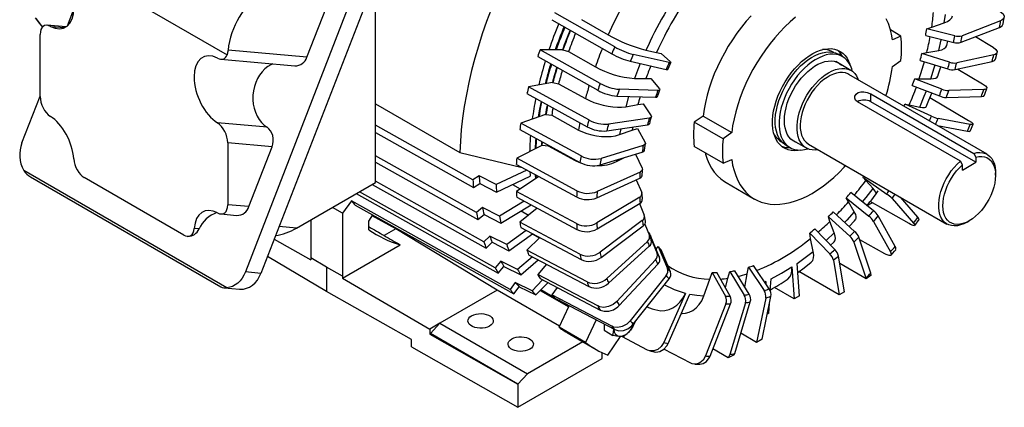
# Model space of a CAD drawing. Header units: inches. Extents: x 0 to 99, y 0 to 76.5.
# Tile 13 of 16: x 58.3 to 84.3, y 47.3 to 57.6. Entities that reach past the tile are written whole.
import ezdxf

# ---------------------------------------------------------------- set-up
doc = ezdxf.new("R2010")
doc.units = ezdxf.units.IN
doc.header["$LTSCALE"] = 9
doc.header["$MEASUREMENT"] = 0

msp = doc.modelspace()

# ---------------------------------------------------------------- linework, layer by layer
for p, q in [((58.8731, 59.4783), (63.7914, 56.639)), ((67.5471, 59.3337), (64.276, 50.9029)), ((67.9569, 59.2971), (64.6858, 50.8663)), ((67.7153, 53.2676), (67.7153, 58.3989)), ((65.8974, 56.5749), (66.5103, 58.1545)), ((59.5732, 57.4003), (59.7447, 57.8423)), ((74.0306, 56.8453), (72.4482, 57.7424)), ((72.37, 57.5643), (73.9524, 56.6672)), ((73.1494, 57.566), (73.8569, 57.165)), ((82.4034, 57.369), (82.735, 57.4833)), ((82.735, 57.4833), (82.7626, 57.699)), ((84.2208, 57.536), (83.2033, 57.1414)), ((84.2915, 57.4565), (84.319, 57.6313)), ((59.5347, 57.372), (59.0373, 57.4165)), ((59.1245, 57.3885), (59.5034, 57.3547)), ((81.5905, 57.1315), (81.3101, 57.2934)), ((82.2696, 57.3193), (82.4034, 57.369)), ((83.0096, 57.1387), (82.2696, 57.3193)), ((83.1758, 56.9679), (84.1933, 57.3626)), ((58.8546, 55.5389), (58.8546, 57.1733)), ((81.5905, 57.1315), (81.3622, 57.0319)), ((82.2421, 57.1459), (82.9821, 56.9652)), ((82.7982, 56.88), (82.8269, 57.0031)), ((83.5595, 57.1168), (84.0257, 56.8356)), ((65.8974, 56.5749), (63.8162, 56.761)), ((73.6438, 55.8818), (72.0578, 56.7697)), ((72.651, 56.7691), (72.0578, 56.7697)), ((72.651, 56.7691), (72.6634, 56.7691)), ((72.6634, 56.7691), (72.8092, 56.7208)), ((72.8092, 56.7208), (73.5182, 56.3239)), ((74.8545, 56.7593), (75.1343, 56.7012)), ((75.1343, 56.7012), (75.2544, 56.6748)), ((82.1432, 56.6681), (82.2721, 56.6943)), ((82.2721, 56.6943), (82.5919, 56.7517)), ((63.6272, 56.5184), (65.5839, 56.3435)), ((71.9955, 56.59), (73.5815, 55.7021)), ((74.4408, 56.4666), (75.3877, 56.2524)), ((75.4659, 56.4305), (74.519, 56.6447)), ((75.2544, 56.6748), (75.5012, 56.4489)), ((80.2696, 56.2233), (79.8661, 56.4562)), ((80.0458, 56.5911), (79.9437, 56.65)), ((81.3622, 56.3246), (81.5905, 56.4886)), ((82.0978, 56.49), (82.8283, 56.2636)), ((82.8736, 56.4417), (82.1432, 56.6681)), ((83.0176, 56.245), (83.9973, 56.4573)), ((84.0427, 56.6355), (83.0629, 56.4231)), ((83.0913, 56.261), (83.7441, 55.872)), ((74.5531, 56.0132), (74.8556, 56.0129)), ((74.8556, 56.0129), (74.9852, 56.0105)), ((74.9852, 56.0105), (75.2137, 55.738)), ((83.8669, 54.0096), (80.2103, 56.1205)), ((81.9516, 56.0037), (82.0733, 56.0059)), ((82.668, 55.7307), (81.9516, 56.0037)), ((82.0733, 56.0059), (82.3758, 56.0056)), ((72.3837, 55.908), (71.7565, 55.7953)), ((73.3452, 54.9166), (71.7565, 55.7953)), ((72.3837, 55.908), (72.3968, 55.9104)), ((72.3968, 55.9104), (72.5461, 55.874)), ((72.5461, 55.874), (73.2564, 55.4812)), ((75.1699, 55.698), (74.15, 55.7266)), ((81.8892, 55.824), (82.6057, 55.551)), ((83.7747, 55.7172), (82.8508, 55.6905)), ((58.3742, 54.31), (58.8546, 55.5482)), ((71.7111, 55.6172), (73.2999, 54.7385)), ((74.0877, 55.5469), (75.1075, 55.5183)), ((74.3972, 55.5382), (74.3199, 55.2655)), ((83.1582, 53.83), (80.4405, 55.3989)), ((80.7954, 55.6038), (83.5132, 54.0349)), ((80.7954, 55.3997), (80.7954, 55.6038)), ((83.5688, 53.7986), (80.7954, 55.3997)), ((82.3548, 55.506), (83.3733, 54.9068)), ((82.7885, 55.5108), (83.7124, 55.5375)), ((67.7153, 55.3432), (69.9402, 54.0588)), ((74.3199, 55.2655), (74.6398, 55.323)), ((74.6398, 55.323), (74.7766, 55.3446)), ((74.7766, 55.3446), (74.9911, 55.0254)), ((81.6982, 55.3378), (81.8105, 55.316)), ((82.3964, 55.0182), (81.6982, 55.3378)), ((81.8105, 55.316), (82.0903, 55.2579)), ((72.1997, 55.0604), (71.5494, 54.8364)), ((72.1997, 55.0604), (72.2133, 55.0651)), ((72.2133, 55.0651), (72.3651, 55.0404)), ((72.3651, 55.0404), (73.0762, 54.6516)), ((74.9408, 54.9638), (73.8651, 54.8068)), ((76.3645, 55.0179), (76.13, 54.8576)), ((76.3645, 55.0179), (77.119, 54.5823)), ((83.4217, 54.7975), (82.5707, 54.9564)), ((64.8483, 54.7226), (63.54, 54.8396)), ((70.2844, 53.3343), (67.7153, 54.7794)), ((71.5219, 54.663), (73.1125, 53.7933)), ((73.14, 53.9667), (71.5494, 54.8364)), ((73.8198, 54.6287), (74.8954, 54.7857)), ((74.1879, 54.6824), (74.159, 54.5293)), ((74.159, 54.5293), (74.4906, 54.6435)), ((74.4906, 54.6435), (74.6323, 54.6887)), ((74.6323, 54.6887), (74.8373, 54.3238)), ((76.8907, 54.4184), (76.13, 54.8576)), ((82.5559, 54.7664), (83.3434, 54.6194)), ((67.7153, 54.5846), (70.2964, 53.1328)), ((77.119, 54.5823), (76.8907, 54.4184)), ((78.6851, 54.4104), (79.0886, 54.1775)), ((63.8099, 54.3127), (63.8099, 52.6783)), ((64.9791, 54.2082), (63.8099, 54.3127)), ((64.3663, 52.6285), (64.9791, 54.2082)), ((72.1022, 54.2411), (71.4403, 53.9098)), ((72.1022, 54.2411), (72.1161, 54.2481)), ((72.1161, 54.2481), (72.269, 54.2346)), ((72.269, 54.2346), (72.2703, 54.2531)), ((72.269, 54.2346), (72.9806, 53.8497)), ((74.7826, 54.2409), (73.6692, 53.9016)), ((76.8907, 53.7755), (76.13, 54.2146)), ((78.556, 54.2462), (78.6581, 54.1873)), ((79.1479, 54.2802), (82.8045, 52.1693)), ((70.3779, 52.4743), (67.7153, 53.9677)), ((69.9402, 54.0588), (71.5856, 53.6605)), ((73.0319, 53.0488), (71.4403, 53.9098)), ((72.9806, 53.8497), (72.9816, 53.8643)), ((73.6416, 53.7281), (74.7551, 54.0674)), ((74.0732, 53.8175), (74.2885, 53.9252)), ((74.077, 53.8608), (74.0732, 53.8175)), ((74.5753, 54.0126), (74.7551, 53.6453)), ((76.8907, 53.7755), (77.119, 53.8751)), ((83.5132, 54.0349), (83.5688, 53.9364)), ((83.5688, 53.9364), (83.5688, 53.7986)), ((63.7865, 50.486), (58.4202, 53.5839)), ((67.7153, 53.8036), (70.4137, 52.2901)), ((71.7081, 53.5942), (70.8965, 53.2135)), ((71.4311, 53.7441), (73.0227, 52.8831)), ((83.2139, 53.7315), (83.1582, 53.83)), ((83.2139, 53.5937), (83.5688, 53.7986)), ((83.2139, 53.5937), (83.2139, 53.7315)), ((58.6002, 53.4126), (63.6257, 50.5115)), ((62.6453, 51.8775), (60.0192, 53.3935)), ((70.4511, 53.4433), (70.2844, 53.3343)), ((70.8965, 53.2135), (70.4511, 53.4433)), ((70.9085, 53.0119), (71.7977, 53.4291)), ((72.0272, 53.4216), (71.4311, 53.0318)), ((71.9288, 53.4722), (71.9359, 53.3619)), ((71.9637, 53.3801), (71.9585, 53.4565)), ((73.5564, 52.861), (74.6889, 53.3762)), ((74.6981, 53.5419), (73.5657, 53.0267)), ((74.598, 53.3348), (74.7459, 53.002)), ((80.662, 53.3196), (80.5863, 53.4051)), ((80.5863, 53.4051), (81.2133, 52.9619)), ((80.8536, 53.1083), (80.662, 53.3196)), ((84.087, 53.4589), (84.087, 53.5231)), ((65.6233, 52.0599), (67.7153, 53.2676)), ((67.6263, 53.2162), (70.6342, 51.533)), ((70.5753, 51.6965), (67.7153, 53.2969)), ((70.2964, 53.1328), (70.4631, 53.2418)), ((70.4631, 53.2418), (70.9085, 53.0119)), ((71.3324, 53.2108), (71.5302, 53.0966)), ((76.9705, 53.2636), (77.725, 52.8281)), ((67.2013, 52.9709), (70.9541, 50.8746)), ((70.8731, 51.0147), (67.2848, 53.0191)), ((73.0227, 52.179), (71.4311, 53.0318)), ((71.4403, 52.8767), (73.0319, 52.0239)), ((74.6889, 52.8792), (73.5564, 52.1976)), ((80.2036, 52.7523), (80.1437, 52.8578)), ((80.1437, 52.8578), (80.7401, 52.3758)), ((80.8641, 52.5204), (80.2677, 53.0024)), ((81.3546, 52.8427), (81.9223, 52.1914)), ((82.037, 52.3486), (81.5743, 52.8794)), ((64.3663, 52.6285), (63.8099, 52.6783)), ((66.8384, 52.4545), (66.5726, 52.6079)), ((67.0762, 52.7783), (66.8384, 52.4545)), ((71.266, 50.4407), (67.0762, 52.7783)), ((67.1779, 52.6642), (71.3677, 50.3266)), ((70.5417, 52.607), (70.3779, 52.4743)), ((70.9867, 52.3802), (70.5417, 52.607)), ((71.6386, 52.7705), (70.9867, 52.3802)), ((71.0224, 52.1961), (71.8198, 52.6734)), ((71.979, 52.5881), (71.5219, 52.2178)), ((73.5657, 52.0425), (74.6981, 52.7241)), ((74.6806, 52.7135), (74.8098, 52.405)), ((80.3572, 52.4929), (80.2036, 52.7523)), ((80.6976, 52.655), (80.8308, 52.7319)), ((81.8045, 52.1802), (80.7772, 52.7623)), ((63.6272, 52.4352), (64.0528, 52.3971)), ((66.0032, 52.2792), (66.0032, 51.2757)), ((66.8384, 52.4545), (66.8384, 50.7936)), ((67.5344, 52.2419), (67.6371, 52.408)), ((68.2492, 52.0419), (67.6232, 52.3856)), ((70.4137, 52.2901), (70.5774, 52.4228)), ((70.5774, 52.4228), (71.0224, 52.1961)), ((71.5596, 52.5176), (71.7537, 52.4055)), ((74.8429, 52.2473), (74.8158, 52.3857)), ((79.7149, 52.2393), (79.6719, 52.3629)), ((79.6719, 52.3629), (80.2355, 51.8457)), ((80.3667, 51.9751), (79.8032, 52.4923)), ((81.4366, 51.5774), (80.9911, 52.3831)), ((81.9552, 52.1275), (82.0696, 52.2854)), ((63.0515, 52.0401), (62.9223, 52.0517)), ((65.6233, 52.0599), (65.1649, 52.1009)), ((67.5344, 52.0154), (67.5344, 52.2419)), ((68.2492, 52.0419), (67.941, 51.864)), ((70.9245, 50.4203), (68.2492, 52.0419)), ((73.1125, 51.3726), (71.5219, 52.2178)), ((71.5494, 52.0761), (73.14, 51.2309)), ((74.7551, 52.2643), (73.6416, 51.4288)), ((73.6692, 51.2871), (74.7826, 52.1226)), ((74.8231, 52.1648), (74.9458, 51.865)), ((79.8444, 51.4925), (79.3152, 52.0407)), ((79.8278, 51.9362), (79.7149, 52.2393)), ((80.8671, 52.2386), (81.3126, 51.4328)), ((83.3358, 52.2219), (83.3915, 52.2541)), ((62.7409, 51.8449), (62.7534, 51.8438)), ((65.0378, 51.7733), (66.0067, 51.222)), ((70.7332, 51.8505), (70.5753, 51.6965)), ((71.1775, 51.6266), (70.7332, 51.8505)), ((71.6901, 52.0013), (71.1775, 51.6266)), ((71.2364, 51.4631), (71.8538, 51.9143)), ((72.0485, 51.8109), (71.7111, 51.482)), ((71.8741, 51.9035), (72.0433, 51.8059)), ((74.9158, 51.9383), (74.9228, 51.9461)), ((74.9228, 51.9461), (75.1514, 51.3914)), ((75.2137, 51.2837), (74.9852, 51.8384)), ((79.2043, 51.7891), (79.179, 51.9287)), ((79.179, 51.9287), (79.7083, 51.3805)), ((79.2747, 51.4476), (79.2043, 51.7891)), ((80.7934, 50.8755), (80.4785, 51.8215)), ((81.1649, 51.3838), (80.5005, 51.7555)), ((66.8419, 50.7399), (68.3671, 51.6204)), ((70.6342, 51.533), (70.7922, 51.6869)), ((70.7922, 51.6869), (71.2364, 51.4631)), ((74.8954, 51.7081), (73.8198, 50.7339)), ((73.8651, 50.6081), (74.9408, 51.5823)), ((75.123, 51.5037), (75.1762, 51.5727)), ((75.1762, 51.5727), (75.423, 50.9926)), ((80.3473, 51.6921), (80.6622, 50.7461)), ((66.4208, 50.3917), (64.8577, 51.3092)), ((66.4208, 51.0346), (66.0032, 51.2757)), ((66.0067, 51.2737), (66.0067, 51.222)), ((71.8546, 51.3044), (71.4655, 50.9659)), ((73.2999, 50.6437), (71.7111, 51.482)), ((71.7565, 51.3562), (73.3452, 50.5179)), ((75.5012, 50.9048), (75.2544, 51.4849)), ((80.0969, 50.3833), (79.9402, 51.3245)), ((66.4208, 51.0346), (66.4208, 50.3917)), ((66.8384, 50.7936), (66.4208, 51.0346)), ((71.0224, 51.1873), (70.8731, 51.0147)), ((70.9541, 50.8746), (71.1035, 51.0472)), ((71.4655, 50.9659), (71.0224, 51.1873)), ((71.1035, 51.0472), (71.5465, 50.8258)), ((71.5465, 50.8258), (72.0052, 51.2249)), ((72.2287, 51.107), (71.9955, 50.8375)), ((75.1075, 51.2204), (74.0877, 50.1251)), ((74.15, 50.0173), (75.1699, 51.1127)), ((77.5261, 50.8537), (77.5592, 51.027)), ((77.5592, 51.027), (77.975, 50.4133)), ((78.1111, 50.4585), (77.6953, 51.0722)), ((78.7071, 51.0356), (78.7666, 50.1969)), ((78.9062, 50.2775), (78.8459, 51.1283)), ((79.8041, 51.2125), (79.9559, 50.3004)), ((80.6687, 50.723), (79.9736, 51.1243)), ((64.6858, 50.8663), (64.276, 50.9029)), ((66.8384, 50.7936), (66.8419, 50.7956)), ((66.8419, 50.7956), (66.8419, 50.7399)), ((66.8419, 50.7399), (69.1437, 49.3923)), ((73.5815, 50.0052), (71.9955, 50.8375)), ((72.0578, 50.7298), (73.6438, 49.8974)), ((75.3877, 50.8097), (74.4408, 49.613)), ((74.519, 49.5252), (75.4659, 50.722)), ((76.3854, 50.2731), (76.5389, 50.7098)), ((76.5389, 50.7098), (76.6066, 50.8889)), ((76.6066, 50.8889), (76.9553, 50.2639)), ((77.0793, 50.2625), (76.7307, 50.8875)), ((76.9548, 50.4857), (77.0204, 50.7374)), ((77.0204, 50.7374), (77.0712, 50.9152)), ((77.0712, 50.9152), (77.4527, 50.2928)), ((77.5839, 50.3149), (77.2024, 50.9372)), ((77.4679, 50.5041), (77.5261, 50.8537)), ((78.1386, 50.4021), (78.1595, 50.7194)), ((79.9559, 50.3004), (78.8935, 50.9137)), ((80.6622, 50.7461), (80.6687, 50.723)), ((80.8046, 50.815), (80.6687, 50.723)), ((80.8046, 50.815), (80.7934, 50.8755)), ((63.7179, 50.4858), (64.1216, 50.4497)), ((71.4042, 50.6289), (71.266, 50.4407)), ((71.3677, 50.3266), (71.5059, 50.5148)), ((71.8458, 50.4096), (71.4042, 50.6289)), ((71.5059, 50.5148), (71.9475, 50.2955)), ((72.1248, 50.6946), (71.8458, 50.4096)), ((71.9475, 50.2955), (72.2658, 50.6206)), ((72.5133, 50.4908), (72.37, 50.2956)), ((78.0207, 50.6519), (77.9894, 50.6382)), ((78.0133, 50.6029), (78.0207, 50.6519)), ((78.0207, 50.6519), (78.0171, 50.5973)), ((78.7666, 50.1969), (78.2491, 50.4956)), ((68.6665, 49.1167), (66.4208, 50.3917)), ((70.9245, 50.4203), (69.4135, 49.548)), ((72.5695, 49.4707), (70.9245, 50.4203)), ((72.0635, 50.414), (72.8134, 49.981)), ((72.4373, 50.2197), (72.0769, 50.4277)), ((73.9524, 49.4683), (72.37, 50.2956)), ((72.4482, 50.2078), (74.0306, 49.3805)), ((75.8983, 50.3387), (75.3246, 49.0437)), ((75.4393, 49.0189), (76.013, 50.3139)), ((78.0181, 50.2149), (77.777, 49.044)), ((77.9206, 49.1254), (78.1542, 50.2601)), ((78.9062, 50.2775), (78.7666, 50.1969)), ((80.0969, 50.3833), (79.9559, 50.3004)), ((72.6074, 50.1215), (72.5502, 50.1545)), ((72.5583, 49.4473), (72.8258, 50.0069)), ((72.6089, 50.1238), (72.6074, 50.1215)), ((72.8258, 50.0069), (72.7621, 50.0437)), ((76.9672, 50.0602), (76.4258, 48.6847)), ((76.5499, 48.6833), (77.0913, 50.0588)), ((77.4798, 50.0904), (77.0691, 48.7255)), ((77.2003, 48.7475), (77.611, 50.1125)), ((78.1, 49.812), (78.1177, 50.0825)), ((75.7896, 49.8095), (75.8102, 49.8089)), ((78.1, 49.812), (78.0569, 49.7872)), ((69.4135, 49.548), (69.1437, 49.3923)), ((69.1629, 49.2748), (69.4135, 49.548)), ((69.4135, 49.548), (71.7241, 48.2141)), ((73.2542, 49.0455), (72.5583, 49.4473)), ((73.5376, 49.6383), (73.2542, 49.0455)), ((73.749, 49.5277), (73.749, 49.3631)), ((74.57, 49.5897), (74.565, 49.567)), ((69.1437, 49.3923), (69.1437, 49.2637)), ((69.1437, 49.2637), (69.1629, 49.2748)), ((69.1437, 49.2637), (71.4736, 47.9409)), ((71.4736, 47.9409), (69.1629, 49.2748)), ((72.8437, 49.2589), (73.5397, 48.8571)), ((73.749, 49.3631), (73.9804, 49.2296)), ((73.8448, 48.7045), (74.1849, 49.2002)), ((74.8983, 48.843), (74.2168, 49.199)), ((77.777, 49.044), (77.3617, 49.2838)), ((68.6665, 48.9238), (68.6665, 49.1167)), ((68.6665, 48.9238), (71.4736, 47.3301)), ((73.1888, 49.0597), (71.7241, 48.2141)), ((75.3246, 49.0437), (75.4393, 49.0189)), ((77.9206, 49.1254), (77.777, 49.044)), ((73.7007, 48.6158), (73.7007, 48.7709)), ((76.0367, 48.4963), (75.3278, 48.8677)), ((77.0291, 48.6355), (76.6233, 48.8698)), ((77.0691, 48.7255), (77.0291, 48.6355)), ((77.1886, 48.7139), (77.0291, 48.6355)), ((77.1886, 48.7139), (77.2003, 48.7475)), ((71.4736, 47.3301), (73.7007, 48.6158)), ((71.7241, 48.2141), (71.4736, 47.9409)), ((71.4736, 47.9409), (71.4736, 47.3301))]:
    msp.add_line(p, q)
at = {"flags": 128}
for points in [[(71.1863, 58.7985), (71.0382, 58.4797), (70.8985, 58.159), (70.7676, 57.8368), (70.6456, 57.5137), (70.5327, 57.1904), (70.4291, 56.8672), (70.335, 56.5448), (70.2506, 56.2238), (70.176, 55.9046), (70.1113, 55.5878), (70.0567, 55.274), (70.0122, 54.9636), (69.9779, 54.6573), (69.9539, 54.3555), (69.9402, 54.0588)], [(84.2131, 57.7808), (84.2861, 57.7216), (84.3191, 57.6591), (84.3082, 57.6003), (84.2548, 57.552), (84.2208, 57.536)], [(58.7207, 57.6151), (58.8387, 57.4617), (58.9175, 57.3706)], [(58.7463, 57.5875), (58.8762, 57.4214), (58.9179, 57.3724)], [(77.6359, 57.6705), (77.5042, 57.5226), (77.377, 57.3671), (77.255, 57.2048), (77.1387, 57.0363), (77.0285, 56.8626), (76.9252, 56.6844), (76.829, 56.5026), (76.7404, 56.3179), (76.66, 56.1312), (76.5879, 55.9434), (76.5247, 55.7553), (76.4705, 55.5679), (76.4256, 55.3819), (76.3902, 55.1983), (76.3645, 55.0179)], [(78.8065, 57.6269), (78.6649, 57.5056), (78.526, 57.3747), (78.3904, 57.235), (78.2587, 57.087), (78.1315, 56.9315), (78.0095, 56.7692), (77.8932, 56.6008), (77.783, 56.4271), (77.6797, 56.2489), (77.5835, 56.067), (77.4949, 55.8823), (77.4145, 55.6956), (77.3424, 55.5078), (77.2792, 55.3198), (77.225, 55.1323), (77.1801, 54.9464), (77.1447, 54.7627), (77.119, 54.5823)], [(81.3622, 57.0319), (81.3365, 57.1826), (81.3011, 57.3254), (81.2562, 57.4595), (81.202, 57.5844)], [(82.735, 57.4833), (82.8187, 57.5194), (82.8844, 57.5636), (82.9298, 57.6147), (82.9512, 57.6644)], [(84.1933, 57.3626), (84.2631, 57.4048), (84.2906, 57.4567)], [(82.5919, 56.7517), (82.6551, 57.0322), (82.6574, 57.0445)], [(63.8162, 56.761), (63.8068, 56.6966), (63.7914, 56.639)], [(78.9262, 54.1224), (78.8704, 54.1126), (78.7779, 54.1057), (78.6898, 54.1114), (78.6068, 54.1297), (78.5297, 54.1603), (78.4592, 54.203), (78.396, 54.2573), (78.3407, 54.3228), (78.2939, 54.3989), (78.2558, 54.4849), (78.227, 54.5798), (78.2076, 54.683), (78.1979, 54.7933), (78.1979, 54.9098), (78.2076, 55.0313), (78.227, 55.1568), (78.2558, 55.2851), (78.2939, 55.4149), (78.3407, 55.5452), (78.396, 55.6745), (78.4592, 55.8018), (78.5297, 55.9258), (78.6068, 56.0454), (78.6898, 56.1595), (78.7779, 56.267), (78.8704, 56.367), (78.9663, 56.4583), (79.0648, 56.5403), (79.165, 56.6122), (79.2658, 56.6732), (79.3664, 56.7229), (79.4659, 56.7606), (79.5632, 56.7862), (79.6575, 56.7994), (79.7479, 56.8), (79.8336, 56.788), (79.9138, 56.7635), (79.9877, 56.7268), (80.0545, 56.6782), (80.1138, 56.6182), (80.165, 56.5473), (80.2075, 56.4662), (80.236, 56.3914)], [(78.556, 54.2462), (78.5305, 54.2621), (78.4676, 54.3123), (78.4125, 54.3738), (78.3657, 54.446), (78.3277, 54.5282), (78.2989, 54.6195), (78.2795, 54.7191), (78.2698, 54.8258), (78.2698, 54.9388), (78.2795, 55.0568), (78.2989, 55.1788), (78.3277, 55.3034), (78.3657, 55.4294), (78.4125, 55.5556), (78.4676, 55.6808), (78.5305, 55.8036), (78.6006, 55.9229), (78.677, 56.0375), (78.7592, 56.1462), (78.8463, 56.248), (78.9373, 56.3419), (79.0315, 56.4268), (79.1279, 56.5021), (79.2254, 56.5668), (79.3232, 56.6205), (79.4203, 56.6625), (79.5157, 56.6924), (79.6084, 56.7099), (79.6976, 56.715), (79.7823, 56.7074), (79.8617, 56.6873), (79.9351, 56.6549), (79.9437, 56.65)], [(82.5919, 56.7517), (82.6724, 56.7722), (82.7348, 56.8012), (82.7773, 56.8379), (82.7982, 56.88)], [(84.0257, 56.8356), (84.0994, 56.7795), (84.134, 56.7251), (84.1257, 56.6784), (84.0753, 56.6448), (84.0427, 56.6355)], [(84.0882, 56.5182), (84.1233, 56.6517), (84.1341, 56.6973)], [(75.5012, 56.4489), (75.5125, 56.4332), (75.5035, 56.4262), (75.4751, 56.4286), (75.4659, 56.4305)], [(80.3076, 56.1982), (80.2897, 56.2645), (80.2562, 56.3514), (80.2138, 56.4287), (80.1628, 56.4956), (80.1037, 56.5516), (80.0372, 56.596), (79.9638, 56.6284), (79.8844, 56.6485), (79.7996, 56.656), (79.7105, 56.651), (79.6177, 56.6335), (79.5224, 56.6035), (79.4253, 56.5616), (79.3275, 56.5079), (79.2299, 56.4432), (79.1336, 56.3679), (79.0394, 56.283), (78.9484, 56.1891), (78.8613, 56.0873), (78.7791, 55.9786), (78.7026, 55.864), (78.6326, 55.7447), (78.5697, 55.6218), (78.5146, 55.4967), (78.4678, 55.3705), (78.4298, 55.2444), (78.401, 55.1198), (78.3816, 54.9979), (78.3719, 54.8799), (78.3719, 54.7669), (78.3816, 54.6601), (78.401, 54.5606), (78.4298, 54.4693), (78.4678, 54.3871), (78.5146, 54.3149), (78.5697, 54.2534), (78.6326, 54.2032), (78.7026, 54.1647), (78.7791, 54.1384), (78.8613, 54.1246), (78.9484, 54.1233), (79.0394, 54.1346), (79.1293, 54.157)], [(78.8379, 54.3222), (78.8068, 54.3333), (78.7406, 54.3675), (78.6815, 54.4137), (78.6304, 54.4713), (78.5877, 54.5397), (78.5539, 54.618), (78.5295, 54.7054), (78.5148, 54.8008), (78.5098, 54.903), (78.5148, 55.011), (78.5295, 55.1235), (78.5539, 55.239), (78.5877, 55.3563), (78.6304, 55.474), (78.6815, 55.5907), (78.7406, 55.705), (78.8068, 55.8156), (78.8794, 55.9213), (78.9575, 56.0207), (79.0403, 56.1126), (79.1267, 56.1961), (79.2157, 56.2702), (79.3064, 56.3339), (79.3976, 56.3865), (79.4882, 56.4275), (79.5773, 56.4563), (79.6637, 56.4725), (79.7464, 56.4761), (79.8245, 56.4669), (79.8971, 56.4451), (79.9633, 56.4109), (80.0189, 56.368)], [(83.9973, 56.4573), (84.064, 56.4842), (84.086, 56.5189)], [(64.9956, 56.3961), (64.9511, 56.376), (64.8665, 56.3262), (64.7873, 56.2635), (64.7146, 56.1887), (64.6497, 56.1032), (64.5937, 56.0084), (64.5474, 55.9058), (64.5117, 55.7971), (64.4871, 55.6841), (64.474, 55.5687), (64.4727, 55.4528), (64.4832, 55.3382), (64.5052, 55.2269), (64.5385, 55.1207), (64.5825, 55.0213), (64.6364, 54.9304), (64.6994, 54.8494), (64.7704, 54.7798), (64.8483, 54.7226)], [(74.7047, 56.4069), (74.6599, 56.2977), (74.5531, 56.0132)], [(75.3877, 56.2524), (75.4202, 56.2478), (75.4339, 56.2526)], [(75.4343, 56.2525), (75.4469, 56.2826), (75.5128, 56.4304)], [(79.4058, 54.1313), (79.3284, 54.1226), (79.2485, 54.1254), (79.1736, 54.1408), (79.1047, 54.1686), (79.0425, 54.2085), (78.9878, 54.2601), (78.9412, 54.3226), (78.9032, 54.3955), (78.8743, 54.4778), (78.8549, 54.5686), (78.8451, 54.6667), (78.8451, 54.7711), (78.8549, 54.8806), (78.8743, 54.9938), (78.9032, 55.1094), (78.9412, 55.2261), (78.9878, 55.3425), (79.0425, 55.4572), (79.1047, 55.569), (79.1736, 55.6764), (79.2485, 55.7782), (79.3284, 55.8732), (79.4124, 55.9603), (79.4995, 56.0386), (79.5888, 56.107), (79.6791, 56.1648), (79.7694, 56.2113), (79.8586, 56.2459), (79.9457, 56.2682), (80.0297, 56.2781), (80.1096, 56.2753), (80.1845, 56.2599), (80.2534, 56.2321), (80.3156, 56.1922), (80.3703, 56.1406), (80.4169, 56.0781), (80.4549, 56.0052), (80.4682, 55.9716)], [(82.3758, 56.0056), (82.4663, 56.2901), (82.4886, 56.3689)], [(82.5625, 56.0695), (82.5844, 56.1336), (82.6436, 56.3208)], [(80.2103, 56.1205), (80.1871, 56.1328), (80.1207, 56.1572), (80.0485, 56.1691), (79.9715, 56.1683), (79.8907, 56.155), (79.8072, 56.1292), (79.722, 56.0913), (79.6362, 56.0418), (79.551, 55.9813), (79.4674, 55.9106), (79.3866, 55.8307), (79.3096, 55.7425), (79.2375, 55.6473), (79.1711, 55.5463), (79.1113, 55.4407), (79.0589, 55.332), (79.0146, 55.2216), (78.979, 55.111), (78.9524, 55.0014), (78.9354, 54.8945), (78.9281, 54.7916), (78.9305, 54.694), (78.9427, 54.603), (78.9645, 54.5198), (78.9957, 54.4454), (79.0357, 54.3809), (79.0841, 54.3271), (79.1403, 54.2847), (79.1479, 54.2802)], [(82.3758, 56.0056), (82.4514, 56.0101), (82.5092, 56.0235), (82.5472, 56.0457), (82.5614, 56.0699)], [(75.1607, 55.5342), (75.1834, 55.603), (75.2231, 55.7136)], [(75.2137, 55.738), (75.223, 55.7172), (75.2112, 55.7034), (75.1798, 55.698), (75.1699, 55.698)], [(80.4405, 55.3989), (80.3923, 55.4405), (80.3689, 55.4929), (80.3726, 55.5493), (80.4043, 55.6007), (80.4596, 55.6381), (80.5308, 55.6576), (80.6118, 55.6592), (80.6952, 55.6444), (80.7705, 55.6169), (80.7954, 55.6038)], [(82.0903, 55.2579), (82.2067, 55.5414), (82.2597, 55.6828)], [(83.7441, 55.872), (83.8188, 55.8191), (83.8559, 55.7729), (83.8512, 55.7385), (83.8053, 55.7198), (83.7747, 55.7172)], [(83.7947, 55.5689), (83.8135, 55.6206), (83.8569, 55.749)], [(72.0843, 55.408), (72.045, 55.1998), (72.0113, 54.9955)], [(72.0386, 55.0049), (72.0737, 55.2172), (72.107, 55.3943)], [(73.2564, 55.4812), (73.3601, 55.4293), (73.4752, 55.3819), (73.5985, 55.3403), (73.7265, 55.3057), (73.8555, 55.2792), (73.9819, 55.2613), (74.102, 55.2527), (74.2127, 55.2535), (74.3199, 55.2655)], [(75.1075, 55.5183), (75.1432, 55.5216), (75.1598, 55.5336), (75.1596, 55.5345)], [(82.2541, 55.2629), (82.3278, 55.4377), (82.4031, 55.6282)], [(83.7124, 55.5375), (83.7744, 55.5489), (83.7913, 55.5702)], [(82.0903, 55.2579), (82.1597, 55.2465), (82.2114, 55.2444), (82.2437, 55.2519), (82.2523, 55.2637)], [(74.9911, 55.0254), (74.9989, 54.9996), (74.985, 54.9789), (74.9512, 54.9657), (74.9408, 54.9638)], [(74.9539, 54.8189), (74.9772, 54.916), (74.999, 54.9965)], [(83.3733, 54.9068), (83.4492, 54.8572), (83.4895, 54.8192), (83.4897, 54.7971), (83.4497, 54.7934), (83.4217, 54.7975)], [(64.9791, 54.2082), (65.0006, 54.2798), (65.011, 54.3547), (65.01, 54.4302), (64.9975, 54.5033), (64.974, 54.5715), (64.9405, 54.6323), (64.898, 54.6832), (64.8483, 54.7226)], [(73.0762, 54.6516), (73.1803, 54.6016), (73.2963, 54.5586), (73.421, 54.524), (73.5509, 54.4986), (73.6822, 54.4833), (73.8113, 54.4783), (73.9344, 54.484), (74.0481, 54.5), (74.159, 54.5293)], [(74.5057, 54.7285), (74.5015, 54.7056), (74.4906, 54.6435)], [(74.8954, 54.7857), (74.9335, 54.7969), (74.9522, 54.816), (74.9519, 54.8193)], [(83.3434, 54.6194), (83.3993, 54.6151), (83.4115, 54.6255)], [(83.4154, 54.6237), (83.4237, 54.6418), (83.4934, 54.802)], [(71.9445, 54.4317), (71.9392, 54.3643), (71.9265, 54.1532)], [(71.9543, 54.1671), (71.9672, 54.3809), (71.9698, 54.4144)], [(72.1022, 54.2411), (72.1079, 54.3205), (72.1094, 54.3389)], [(72.1161, 54.2481), (72.1218, 54.3272), (72.1222, 54.3322)], [(74.7551, 54.0674), (74.7947, 54.0865), (74.8149, 54.1126), (74.8145, 54.1201)], [(74.8373, 54.3238), (74.8441, 54.2929), (74.8289, 54.2655), (74.7934, 54.2446), (74.7826, 54.2409)], [(74.8175, 54.1198), (74.8351, 54.2395), (74.8446, 54.2922)], [(72.9806, 53.8497), (73.0849, 53.8016), (73.1222, 53.7892)], [(76.4166, 54.0492), (76.4256, 54.0171), (76.4705, 53.883), (76.5247, 53.7582), (76.5879, 53.6431), (76.66, 53.5385), (76.7404, 53.4447), (76.829, 53.3622), (76.9252, 53.2914), (76.9705, 53.2636)], [(77.119, 53.8751), (77.1447, 53.7243), (77.1801, 53.5816), (77.225, 53.4474), (77.2792, 53.3226), (77.3424, 53.2076), (77.4145, 53.1029), (77.4949, 53.0092), (77.5835, 52.9267), (77.6797, 52.8558), (77.783, 52.797), (77.8932, 52.7505), (78.0095, 52.7164), (78.1315, 52.695), (78.2587, 52.6863), (78.3904, 52.6904), (78.526, 52.7072), (78.6649, 52.7367), (78.8065, 52.7788), (78.9501, 52.8333), (79.095, 52.8998), (79.2406, 52.9781), (79.3862, 53.0679), (79.5311, 53.1687), (79.6747, 53.28), (79.8163, 53.4014), (79.9552, 53.5323), (80.0908, 53.672), (80.1291, 53.7137)], [(83.5688, 53.9364), (83.6482, 53.9521), (83.7238, 53.9548), (83.7947, 53.9446), (83.8597, 53.9216), (83.918, 53.8861), (83.9687, 53.8387), (84.011, 53.7801), (84.0444, 53.711), (84.0684, 53.6324), (84.0827, 53.5456), (84.087, 53.4517), (84.0812, 53.3522), (84.0655, 53.2484), (84.0401, 53.1418), (84.0053, 53.0341), (83.9617, 52.9266), (83.9099, 52.8211), (83.8505, 52.7189), (83.7846, 52.6216), (83.713, 52.5307), (83.6367, 52.4473), (83.5569, 52.3727), (83.4748, 52.3079), (83.3914, 52.254), (83.308, 52.2117), (83.2258, 52.1815), (83.146, 52.164), (83.0698, 52.1594), (82.9982, 52.1677), (82.9322, 52.1888), (82.8729, 52.2224), (82.821, 52.2681), (82.7774, 52.3252), (82.7426, 52.3928), (82.7172, 52.47), (82.7015, 52.5557), (82.6958, 52.6486), (82.7001, 52.7474), (82.7143, 52.8507), (82.7383, 52.9569), (82.7717, 53.0646), (82.8141, 53.1722), (82.8648, 53.2782), (82.9231, 53.3809), (82.9881, 53.479), (83.0589, 53.571), (83.1346, 53.6556), (83.2139, 53.7315)], [(83.5132, 54.0349), (83.5966, 54.0536), (83.6764, 54.0594), (83.7517, 54.052), (83.8214, 54.0317), (83.8845, 53.9987), (83.9403, 53.9535), (83.9879, 53.8966), (84.0267, 53.8289), (84.0562, 53.7511), (84.076, 53.6645), (84.0859, 53.5701), (84.087, 53.5231)], [(74.7551, 53.6453), (74.7613, 53.6096), (74.7454, 53.5757), (74.7092, 53.5474), (74.6981, 53.5419)], [(74.7534, 53.4499), (74.7599, 53.5869), (74.7621, 53.6138)], [(83.3358, 52.2219), (83.3357, 52.2219), (83.2486, 52.1774), (83.1628, 52.1453), (83.0792, 52.1259), (82.9991, 52.1195), (82.9236, 52.1261), (82.8536, 52.1457), (82.7901, 52.1781), (82.7339, 52.2227), (82.6858, 52.2789), (82.6465, 52.3461), (82.6165, 52.4233), (82.5962, 52.5095), (82.5858, 52.6035), (82.5855, 52.704), (82.5954, 52.8097), (82.6152, 52.9192), (82.6447, 53.031), (82.6835, 53.1436), (82.7311, 53.2554), (82.7868, 53.365), (82.85, 53.4709), (82.9197, 53.5717), (82.995, 53.6659), (83.0748, 53.7524), (83.1582, 53.83)], [(74.6889, 53.3762), (74.7294, 53.4027), (74.7503, 53.4357), (74.7499, 53.45)], [(80.5863, 53.4051), (80.6008, 53.4246), (80.6095, 53.4364)], [(80.5757, 52.7535), (80.6701, 52.8692), (80.8536, 53.1083)], [(80.9307, 52.9673), (80.9367, 52.9774), (80.9284, 53.0074), (80.9024, 53.0494), (80.8536, 53.1083)], [(74.7623, 52.8218), (74.7527, 52.9701), (74.7526, 52.974)], [(80.3572, 52.4929), (80.1602, 52.2748), (80.1039, 52.2163)], [(80.2228, 52.1071), (80.3581, 52.2562), (80.3974, 52.3018)], [(80.396, 52.303), (80.409, 52.3225), (80.4103, 52.3646), (80.3944, 52.4193), (80.3572, 52.4929)], [(82.0664, 52.2877), (82.0718, 52.2907), (82.0547, 52.3267), (82.037, 52.3486)], [(81.9223, 52.1914), (81.9543, 52.1457), (81.9505, 52.1241), (81.9115, 52.1291), (81.8415, 52.1601), (81.8045, 52.1802)], [(79.8278, 51.9362), (79.6208, 51.7428), (79.611, 51.7343)], [(79.8223, 51.6974), (79.8462, 51.7298), (79.8577, 51.7828), (79.8527, 51.8493), (79.8278, 51.9362)], [(79.7313, 51.6097), (79.8107, 51.6842), (79.8232, 51.6965)], [(81.3271, 51.347), (81.4217, 51.4555), (81.4517, 51.4916)], [(81.4482, 51.4945), (81.4572, 51.5014), (81.4499, 51.5498), (81.4366, 51.5774)], [(78.8459, 51.1283), (79.061, 51.2823), (79.2747, 51.4476)], [(79.2165, 51.1606), (79.2203, 51.1628), (79.2579, 51.2095), (79.2801, 51.2723), (79.2865, 51.349), (79.2747, 51.4476)], [(81.3126, 51.4328), (81.3343, 51.3741), (81.3216, 51.3412), (81.2759, 51.3378), (81.2024, 51.3643), (81.1649, 51.3838)], [(78.1595, 50.7194), (78.4333, 50.8676), (78.7071, 51.0356)], [(78.5845, 50.7031), (78.6059, 50.7158), (78.6543, 50.7706), (78.6872, 50.8404), (78.7055, 50.927), (78.7071, 51.0356)], [(78.8627, 50.891), (79.0339, 51.0168), (79.2168, 51.1602)], [(64.276, 50.9029), (64.2375, 50.8181), (64.1904, 50.7403), (64.1357, 50.6707), (64.0744, 50.6108), (64.0075, 50.5615), (63.9364, 50.5239), (63.8622, 50.4986), (63.7865, 50.486)], [(64.1216, 50.4497), (64.1408, 50.4484), (64.2238, 50.4524), (64.3059, 50.4718), (64.3853, 50.5062), (64.4604, 50.5548), (64.5294, 50.6166), (64.5908, 50.6903), (64.6434, 50.7741), (64.6858, 50.8663)], [(75.8983, 50.3387), (75.6053, 50.4324), (75.3396, 50.5623)], [(75.164, 49.8948), (75.2502, 49.88), (75.3563, 49.8841), (75.465, 49.9106), (75.5672, 49.9573), (75.6658, 50.0257), (75.7527, 50.1098), (75.8301, 50.2123), (75.8983, 50.3387)], [(75.8102, 49.8086), (75.8986, 49.8128), (75.9996, 49.8397), (76.0957, 49.8882), (76.1842, 49.9566), (76.2627, 50.0432), (76.3288, 50.1453), (76.3854, 50.2731)], [(76.013, 50.3139), (76.1964, 50.2866), (76.3854, 50.2731)], [(72.8176, 49.9898), (72.7645, 50.0279), (72.7048, 50.073)], [(74.0877, 50.1251), (73.9863, 50.042), (73.8661, 49.9879), (73.7409, 49.9688), (73.6246, 49.9868), (73.5815, 50.0052)], [(73.6438, 49.8974), (73.7523, 49.8641), (73.8754, 49.8676), (73.9994, 49.9075), (74.1103, 49.9793), (74.15, 50.0173)], [(70.7233, 49.4749), (70.6689, 49.4495), (70.6066, 49.4312), (70.539, 49.4207), (70.4692, 49.4186), (70.4001, 49.4249), (70.3348, 49.4394), (70.2761, 49.4614), (70.2266, 49.4899), (70.1885, 49.5238), (70.1634, 49.5615), (70.1525, 49.6014), (70.1562, 49.6417), (70.1743, 49.6808), (70.206, 49.7167), (70.25, 49.7481), (70.3044, 49.7735), (70.3668, 49.7919), (70.4343, 49.8023), (70.5042, 49.8044), (70.5733, 49.7981), (70.6386, 49.7837), (70.6973, 49.7617), (70.7467, 49.7331), (70.7848, 49.6992), (70.8099, 49.6615), (70.8209, 49.6216), (70.8172, 49.5813), (70.7991, 49.5423), (70.7673, 49.5063), (70.7233, 49.4749)], [(74.4408, 49.613), (74.3454, 49.5214), (74.2306, 49.4598), (74.1093, 49.4352), (73.9952, 49.4503), (73.9524, 49.4683)], [(74.0306, 49.3805), (74.1378, 49.3489), (74.2577, 49.3569), (74.3769, 49.4035), (74.4819, 49.4835), (74.519, 49.5252)], [(74.565, 49.567), (74.5123, 49.467), (74.445, 49.3702)], [(71.784, 48.8626), (71.7296, 48.8372), (71.6673, 48.8189), (71.5997, 48.8084), (71.5298, 48.8063), (71.4607, 48.8126), (71.3954, 48.8271), (71.3367, 48.8491), (71.2873, 48.8776), (71.2492, 48.9115), (71.2241, 48.9492), (71.2132, 48.9891), (71.2168, 49.0294), (71.2349, 49.0684), (71.2667, 49.1044), (71.3107, 49.1358), (71.3651, 49.1612), (71.4274, 49.1796), (71.495, 49.19), (71.5649, 49.1921), (71.6339, 49.1858), (71.6993, 49.1713), (71.7579, 49.1494), (71.8074, 49.1208), (71.8455, 49.0869), (71.8706, 49.0492), (71.8815, 49.0093), (71.8779, 48.969), (71.8598, 48.93), (71.828, 48.894), (71.784, 48.8626)], [(73.9804, 49.2296), (73.9993, 49.3141), (74.0053, 49.3937)], [(74.1526, 49.2014), (74.0727, 49.2119), (73.9804, 49.2296)], [(74.2727, 49.2034), (74.22, 49.1989), (74.1526, 49.2014)], [(74.445, 49.3702), (74.365, 49.2832), (74.2727, 49.2034)], [(75.3246, 49.0437), (75.2567, 48.9349), (75.1651, 48.8565), (75.0601, 48.8174), (74.9535, 48.8218), (74.8983, 48.843)], [(75.0838, 48.7984), (75.1153, 48.7895), (75.2227, 48.8048), (75.3231, 48.8624), (75.4053, 48.9557), (75.4393, 49.0189)], [(74.9586, 48.8222), (75.0748, 48.7953), (75.0828, 48.794)], [(76.4258, 48.6847), (76.3646, 48.5781), (76.2796, 48.5035), (76.1803, 48.4691), (76.0779, 48.479), (76.0367, 48.4963)], [(76.2773, 48.469), (76.3628, 48.4823), (76.4551, 48.5408), (76.5274, 48.6351), (76.5499, 48.6833)], [(76.145, 48.469), (76.2243, 48.466), (76.2775, 48.4672)]]:
    msp.add_lwpolyline(points, dxfattribs=at)
for centre, radius, start, end in [((84.5677, 52.3783), 10.6555, 144.45018, 155.72304), ((66.0337, 56.5002), 2.2328, 125.69108, 173.29257), ((84.0942, 52.6516), 9.8326, 144.49462, 155.6786), ((84.7291, 52.2781), 11.9201, 151.69038, 155.79686), ((75.9454, 58.3142), 6.5268, 351.67336, 355.11519), ((74.9624, 58.9157), 9.3607, 350.44922, 351.52417), ((83.1728, 53.0724), 11.4918, 157.55358, 161.23351), ((83.3368, 52.9822), 11.5186, 157.54915, 160.80502), ((83.3061, 53.0013), 11.4597, 157.58876, 160.80397), ((83.4953, 52.9014), 11.5134, 157.58962, 160.37085), ((83.4766, 52.9122), 11.4805, 157.61151, 160.36961), ((75.5644, 58.294), 6.7757, 350.24416, 351.72923), ((83.4426, 52.9274), 11.2898, 157.71591, 160.36638), ((75.8741, 60.6959), 4.0665, 240.26045, 255.47902), ((78.457, 56.81), 3.1499, 354.14239, 5.85761), ((74.8993, 58.4836), 7.5868, 346.35822, 349.62935), ((75.8358, 58.1877), 7.2501, 350.29275, 351.68063), ((83.0746, 57.2824), 0.3303, 253.7456, 287.84021), ((83.1017, 57.483), 0.3564, 255.02676, 286.55905), ((75.8118, 58.2249), 7.4705, 350.31322, 351.66017), ((83.9294, 52.5517), 12.5987, 160.43966, 161.30467), ((84.0997, 52.5485), 11.2349, 157.7232, 160.36401), ((86.2158, 51.3864), 13.3521, 155.86785, 156.70263), ((75.0639, 58.6662), 2.0936, 240.42731, 254.91471), ((79.5502, 56.2747), 0.5024, 57.89827, 93.52469), ((79.5436, 56.3315), 0.5661, 27.20639, 50.22224), ((65.5848, 56.6702), 0.3268, 269.84236, 343.0357), ((82.0828, 53.4242), 10.3463, 162.8523, 166.47843), ((74.9436, 58.3857), 1.9839, 240.02429, 255.31773), ((86.1285, 51.4387), 12.7234, 155.84722, 156.72326), ((84.7231, 52.2578), 10.1541, 155.73639, 156.83409), ((73.9831, 58.7181), 8.5327, 341.46625, 344.62559), ((74.5914, 58.4944), 7.7695, 345.04946, 346.40502), ((74.7946, 58.4021), 8.3135, 345.09381, 346.36066), ((83.0088, 56.8448), 0.4252, 251.47205, 277.31658), ((73.6181, 59.1925), 10.7336, 345.23664, 346.21784), ((82.3335, 53.3121), 10.4622, 162.85442, 165.83052), ((82.305, 53.3307), 10.4057, 162.93156, 165.83079), ((82.4879, 53.2373), 10.4513, 162.92231, 165.19433), ((82.4704, 53.2475), 10.4195, 162.96228, 165.19309), ((82.4665, 53.2505), 10.2614, 163.15843, 165.18676), ((74.7274, 58.4728), 2.4658, 240.63328, 265.94739), ((83.5038, 52.9089), 9.1883, 158.04768, 160.2559), ((77.2955, 56.8212), 4.0969, 341.98305, 353.03784), ((82.9595, 56.627), 0.3864, 250.14955, 278.63908), ((74.739, 58.4458), 8.5662, 345.1125, 346.34198), ((73.788, 58.7344), 8.6082, 340.23916, 341.50517), ((82.7536, 52.9029), 11.3711, 165.26414, 166.19034), ((83.128, 52.8701), 10.211, 163.1701, 165.18427), ((85.4033, 51.7027), 12.48, 160.43554, 161.30878), ((74.1796, 56.75), 1.2066, 240.28293, 265.63222), ((74.2585, 56.9837), 1.2618, 240.84619, 265.06896), ((85.3543, 51.74), 11.8924, 160.41397, 161.33036), ((84.1052, 52.4983), 9.4909, 160.29803, 161.44629), ((73.2818, 58.9611), 9.2751, 336.85833, 339.96714), ((73.9349, 58.6589), 9.211, 340.28058, 341.46374), ((82.8784, 56.2512), 0.5613, 247.99664, 267.18551), ((73.8531, 58.7105), 9.4909, 340.29803, 341.44629), ((72.5081, 59.5241), 11.8924, 340.41397, 341.33036), ((80.6817, 53.7306), 8.9116, 168.64474, 172.19485), ((82.6823, 53.1787), 8.3235, 163.5964, 165.07134), ((80.618, 55.0636), 0.38, 62.17069, 118.12455), ((82.8029, 56.0117), 0.5011, 246.82994, 268.35221), ((81.1974, 53.5398), 9.1253, 168.76924, 170.40768), ((81.1599, 53.5532), 9.0735, 168.83144, 170.4083), ((81.1637, 53.5524), 8.9236, 169.14628, 170.40147), ((73.2649, 58.9364), 9.169, 336.47602, 336.89157), ((84.2385, 52.0506), 11.264, 165.25974, 166.19474), ((73.7885, 55.7303), 0.9267, 241.4179, 274.73875), ((83.2194, 52.763), 8.5662, 165.1125, 166.34198), ((73.3507, 58.8856), 9.8378, 336.0406, 336.85132), ((82.7865, 55.8409), 0.9105, 244.63249, 256.28779), ((73.2394, 58.9492), 10.1496, 335.85793, 336.83421), ((81.3294, 53.1962), 9.9166, 170.47935, 171.49403), ((81.8311, 53.1706), 8.8793, 169.16382, 170.39873), ((73.7368, 55.5217), 0.8968, 240.847, 275.30964), ((84.2444, 52.0716), 10.7336, 165.23664, 166.21784), ((79.2635, 54.5361), 3.1499, 174.14239, 185.85761), ((71.7339, 59.8255), 12.7234, 335.84722, 336.72326), ((79.2072, 53.8938), 7.4277, 175.2574, 178.55697), ((80.0242, 54.0969), 3.1499, 174.14239, 185.85761), ((78.6826, 54.7731), 0.5002, 206.39822, 242.18956), ((59.1676, 53.9958), 0.8534, 158.39822, 208.85553), ((82.1465, 52.9839), 7.4705, 170.31322, 171.66017), ((78.6326, 54.7572), 0.5712, 249.88795, 272.69417), ((79.7922, 53.3618), 8.3699, 176.24558, 177.38171), ((82.8278, 52.3411), 9.8232, 170.47453, 171.49886), ((73.4902, 54.6294), 0.7495, 242.14786, 283.81548), ((82.9001, 52.3484), 9.3607, 170.44922, 171.52417), ((58.8644, 53.8705), 0.5287, 212.83076, 240.01453), ((73.4608, 54.4407), 0.7352, 241.72397, 284.23937), ((73.6104, 54.7999), 1.086, 267.78927, 295.22637), ((77.5133, 53.6633), 7.2363, 182.60527, 184.20417), ((77.4793, 53.7603), 7.0353, 182.58243, 184.22702), ((77.8132, 53.8876), 6.0329, 183.21413, 184.35887), ((80.9885, 53.1086), 6.3053, 176.05957, 177.56773), ((73.2017, 58.8765), 9.3024, 320.27025, 323.31884), ((77.898, 53.5289), 7.0086, 182.5793, 184.23015), ((73.3154, 58.8432), 9.8471, 323.32629, 323.96456), ((78.2852, 53.3618), 6.862, 182.75622, 184.05322), ((81.3051, 52.5051), 8.291, 176.24018, 177.38711), ((73.3135, 53.4504), 0.6375, 242.8584, 292.40072), ((73.3229, 53.6201), 0.6411, 243.00642, 292.2527), ((81.449, 52.5047), 7.9006, 176.21184, 177.41545), ((74.6455, 52.9739), 0.1042, 294.60349, 15.62209), ((79.8532, 53.1086), 5.1694, 182.54387, 184.26558), ((74.6629, 52.8138), 0.0963, 291.44537, 4.64688), ((73.6443, 58.559), 8.6455, 318.7433, 320.00566), ((74.2536, 57.874), 8.289, 320.99588, 324.34531), ((80.7569, 52.2781), 0.8222, 43.36935, 56.27672), ((73.2059, 58.9069), 10.1575, 323.34323, 324.14726), ((64.0537, 52.7239), 0.3268, 269.84236, 343.0357), ((69.4895, 54.8271), 3.1657, 220.32877, 223.09562), ((76.0991, 53.5906), 5.6438, 190.03684, 191.94172), ((73.7481, 58.4075), 8.5822, 315.6891, 318.78111), ((63.7791, 51.7156), 0.7967, 108.58384, 155.96422), ((76.0937, 53.4886), 5.8051, 190.0633, 191.91526), ((76.5231, 53.3598), 5.6224, 190.03321, 191.94534), ((74.6883, 52.3713), 0.1261, 301.98421, 15.50525), ((74.2404, 58.0016), 7.8293, 313.9279, 315.27656), ((73.7812, 58.4712), 9.251, 318.78461, 319.96436), ((80.4356, 51.9667), 0.51, 32.21021, 53.33725), ((80.5136, 52.0687), 0.5718, 33.36299, 52.18446), ((73.6948, 58.517), 9.5321, 318.802, 319.94696), ((71.6812, 59.7819), 12.7474, 323.45442, 324.32935), ((62.7595, 52.159), 0.3153, 268.88447, 337.85415), ((69.2123, 54.4776), 2.9796, 235.72676, 253.52195), ((76.939, 53.1962), 5.5048, 190.23814, 191.74042), ((73.2721, 52.689), 0.5678, 243.93869, 300.05552), ((79.8122, 52.5051), 6.7974, 182.75006, 184.05939), ((73.2812, 52.5386), 0.5718, 244.15662, 299.83758), ((80.0265, 52.5047), 6.4773, 182.71771, 184.09174), ((78.8391, 52.9839), 4.147, 189.99218, 191.98638), ((74.7208, 52.2277), 0.1219, 300.48042, 9.18053), ((74.8913, 57.279), 6.8564, 308.70881, 310.1822), ((74.3763, 57.774), 7.6899, 310.78605, 313.96672), ((74.9859, 53.2899), 4.4897, 198.69864, 200.91739), ((74.8035, 51.8242), 0.148, 308.39254, 16.03264), ((77.0418, 53.1), 2.4128, 208.56973, 211.52581), ((77.98, 52.8868), 3.2017, 198.61133, 201.0047), ((75.7454, 55.9868), 5.4392, 291.95868, 309.48842), ((74.419, 57.8748), 8.3775, 313.97204, 315.23243), ((79.9843, 51.5454), 0.3915, 21.99789, 50.0795), ((74.3519, 57.9025), 8.6321, 313.99062, 315.21384), ((80.0824, 51.6508), 0.4313, 23.31672, 48.76067), ((74.9487, 53.1793), 4.618, 198.72946, 200.88657), ((75.4141, 53.0602), 4.4727, 198.69442, 200.92162), ((78.0212, 52.7629), 3.2989, 198.64663, 200.96941), ((74.8589, 51.6951), 0.1393, 305.96512, 18.46006), ((76.7331, 52.8817), 2.0341, 220.05597, 223.36842), ((75.1155, 57.1016), 7.3365, 308.75702, 310.13399), ((79.5907, 51.2365), 0.3604, 14.13204, 45.25638), ((72.3096, 59.2817), 11.944, 318.91761, 319.83135), ((75.8533, 52.9029), 4.379, 198.93311, 200.68293), ((73.3306, 51.8376), 0.5137, 244.87558, 307.26587), ((78.4787, 52.3411), 5.4529, 190.231, 191.74756), ((73.3569, 51.707), 0.5233, 245.50919, 306.63226), ((78.7558, 52.3484), 5.1962, 190.19353, 191.78503), ((74.9898, 51.3417), 0.169, 314.14448, 17.10709), ((77.4166, 52.6299), 2.5817, 208.66645, 211.42908), ((75.0623, 51.2314), 0.1602, 312.18583, 19.06575), ((79.4789, 51.1384), 0.3335, 12.84169, 46.54673), ((75.0696, 57.1057), 7.5594, 308.77733, 310.11368), ((74.1361, 52.8088), 3.7238, 208.8028, 211.29273), ((74.196, 52.9296), 3.6203, 208.76723, 211.3283), ((77.4407, 52.4982), 2.6602, 208.70719, 211.38835), ((75.2444, 50.9322), 0.1885, 319.47081, 18.65661), ((76.5796, 52.7162), 2.0068, 234.77855, 268.83891), ((77.0863, 52.3964), 2.1765, 220.16435, 223.26004), ((76.4643, 54.5542), 3.6932, 287.24485, 289.47048), ((74.6271, 52.7013), 3.6066, 208.76235, 211.33318), ((75.0827, 52.5515), 3.531, 209.03786, 211.05767), ((73.4932, 51.0727), 0.4705, 245.74227, 313.9485), ((77.7309, 52.0716), 4.1335, 198.88114, 200.73489), ((77.1003, 52.2576), 2.2426, 220.20999, 223.21439), ((75.3323, 50.8426), 0.18, 317.91684, 20.21059), ((76.6951, 53.2745), 2.3873, 267.87586, 270.85298), ((76.6099, 53.5423), 2.8348, 274.2814, 278.32737), ((76.6477, 53.8317), 2.9472, 278.26347, 280.85043), ((76.4806, 54.2072), 3.5127, 283.30162, 287.31418), ((73.1331, 58.5116), 10.8162, 314.11413, 315.09033), ((63.7479, 50.7562), 0.273, 243.48018, 278.13683), ((73.7327, 52.6021), 3.0521, 220.27727, 223.14712), ((77.4032, 52.0505), 4.3378, 198.92479, 200.69125), ((73.5358, 50.9626), 0.4839, 246.8052, 312.88557), ((76.7986, 54.186), 3.9518, 287.31768, 289.39765), ((77.8872, 50.3059), 0.2709, 350.25367, 34.26824), ((75.5988, 55.1889), 5.3904, 298.1376, 303.64671), ((73.6596, 52.4719), 3.1393, 220.31713, 223.10726), ((74.1656, 52.375), 3.0405, 220.27181, 223.15258), ((74.6308, 52.2321), 2.9768, 220.58052, 222.84387), ((76.7399, 50.1491), 0.2441, 338.65142, 28.06018), ((77.0456, 52.8167), 2.5544, 267.97327, 270.75556), ((76.8662, 50.1478), 0.2421, 338.431, 28.28061), ((76.9948, 53.4129), 3.1535, 278.34812, 280.76579), ((77.2349, 50.1605), 0.2548, 344.01454, 31.27416), ((77.3648, 50.1824), 0.256, 344.13644, 31.15227), ((77.7567, 50.262), 0.2656, 349.79158, 34.73033), ((76.8039, 54.1016), 4.0719, 287.34835, 289.36698), ((74.2032, 52.2558), 2.665, 233.21543, 238.57518), ((76.6399, 51.7025), 3.4978, 209.02826, 211.06728), ((77.0036, 51.7399), 3.3331, 208.97788, 211.11765), ((75.5503, 51.7367), 1.8825, 249.0657, 258.15613), ((77.0584, 52.6907), 2.632, 268.0143, 270.71454), ((77.0061, 53.305), 3.2493, 278.38378, 280.73013), ((74.2764, 51.7402), 2.8651, 233.15534, 239.99827), ((76.1923, 51.3861), 2.9487, 220.56976, 222.85463), ((76.577, 51.4383), 2.8099, 220.51331, 222.91108), ((73.8965, 49.8103), 0.7033, 321.25324, 339.78016), ((74.1831, 49.3755), 0.1768, 175.24572, 260.07099), ((74.1301, 49.5781), 0.3773, 273.42954, 326.56509), ((74.9708, 51.3363), 2.8626, 233.15361, 246.83564), ((76.5244, 51.9811), 3.2978, 268.28692, 270.44192), ((76.4588, 52.7509), 4.0714, 278.62067, 280.49323)]:
    msp.add_arc(centre, radius, start, end)
for centre, major_axis, ratio, start_param, end_param in [((59.1051, 58.2531), (-0.3848, 0.9045), 0.5657585, 2.5271062, 5.6080835), ((59.133, 57.0126), (-0.1673, 0.3933), 0.5657585, 5.6686989, 7.2091875), ((63.5594, 55.6818), (-0.3848, 0.9045), 0.5657585, 5.6686989, 8.7496762), ((63.5315, 56.9222), (-0.1673, 0.3933), 0.5657585, 2.5271062, 3.7006105), ((59.133, 55.3782), (-0.1673, 0.3933), 0.5657585, 0.9260022, 2.4664909), ((59.1051, 54.1699), (-0.3848, 0.9045), 0.5657585, 4.1677623, 5.6080835), ((63.5315, 54.4734), (-0.1673, 0.3933), 0.5657585, 4.0675949, 5.6080835), ((60.0192, 53.7647), (-0.1673, 0.3933), 0.5657585, 1.0261697, 2.4967986), ((63.5594, 51.5985), (-0.3848, 0.9045), 0.5657585, 5.6686989, 7.1090201), ((63.5315, 52.839), (-0.1673, 0.3933), 0.5657585, 2.5271062, 4.0675949), ((62.6453, 52.2487), (-0.1673, 0.3933), 0.5657585, 2.4967986, 3.9674275), ((65.3449, 52.2206), (0.6136, 0.261), 0.4025124, 4.0934416, 5.0064278), ((393.428, -125.923), (404.1921, -226.0608), 0.0133873, 3.7820615, 3.7837704), ((-249.9798, 245.5084), (404.1906, -240.4971), 0.0133875, 5.625535, 5.6272439)]:
    msp.add_ellipse(centre, major_axis=major_axis, ratio=ratio, start_param=start_param, end_param=end_param)

doc.saveas('drawing.dxf')
